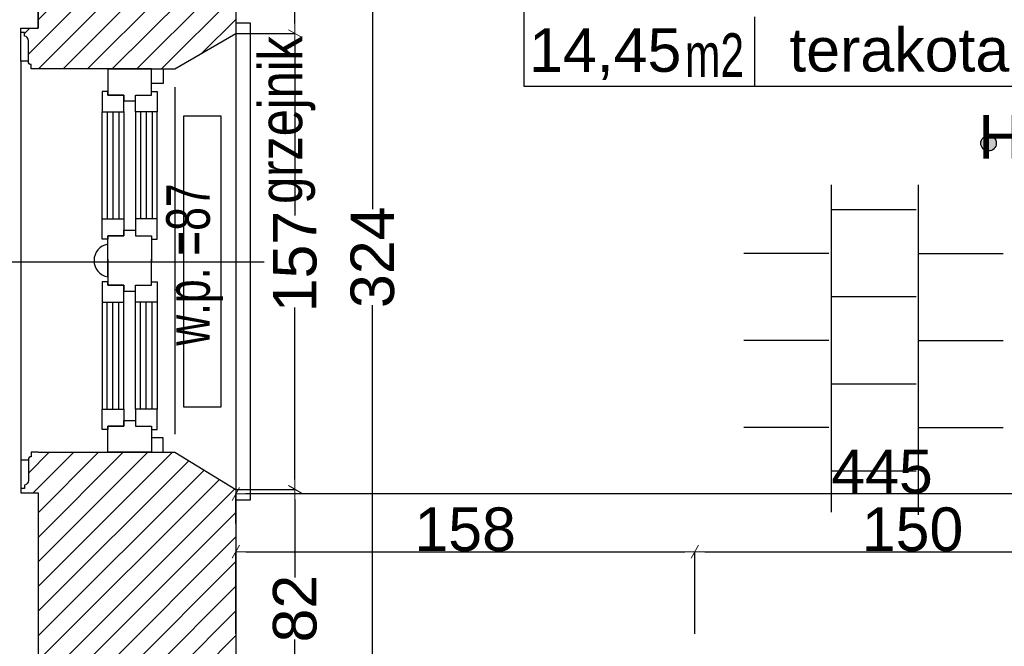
# Model space of a CAD drawing. Header units: millimetres. Extents: x 75543 to 124291, y -109148 to -86372.
# Tile 13 of 99: x 82333 to 85723, y -104145 to -101988. Entities that reach past the tile are written whole.
import ezdxf

# ---------------------------------------------------------------- set-up
doc = ezdxf.new("R2010")
doc.units = ezdxf.units.MM
doc.header["$MEASUREMENT"] = 0
for name, color, linetype in [('A-OPISY-2', 7, 'Continuous'), ('A-OPISY-3', 7, 'Continuous'), ('A-WYSOKOSCI', 7, 'Continuous'), ('detalokna', 7, 'Continuous'), ('DIM MALY', 7, 'Continuous'), ('Drawing & Figure', 7, 'Continuous'), ('Nowe_A-OKNA-OPIS', 7, 'Continuous'), ('Nowe_A_okno', 7, 'Continuous'), ('Nowe_Annotation - Text', 7, 'Continuous'), ('Nowe_GRZEJNIK', 7, 'Continuous'), ('PARAPET', 7, 'Continuous'), ('POSADZKI', 7, 'Continuous'), ('SCIANY_KONSTR', 7, 'Continuous'), ('Structural - Bearing', 7, 'Continuous')]:
    doc.layers.add(name, color=color, linetype=linetype)
doc.styles.add('STYL_AUTOMATYCZNY_1', font='arial.ttf')
doc.styles.add('STYL_AUTOMATYCZNY_11', font='arial.ttf', dxfattribs={"width": 0.8})
doc.styles.add('STYL_AUTOMATYCZNY_2', font='arial.ttf')
doc.styles.add('STYL_AUTOMATYCZNY_7', font='arial.ttf', dxfattribs={"width": 0.7})
doc.dimstyles.new('STYL_AUTOMATYCZNY__2', dxfattribs={"dimtxt": 150, "dimasz": 34.231941, "dimexe": 0.18, "dimexo": 3, "dimgap": 0, "dimtad": 1, "dimdec": 0, "dimlfac": 0.1, "dimzin": 0, "dimdsep": 46, "dimtxsty": 'STYL_AUTOMATYCZNY_2', "dimblk": 'ARROWHEAD_2', "dimblk1": 'ARROWHEAD_2', "dimblk2": 'ARROWHEAD_2', "dimcen": 0.09, "dimclrd": 5, "dimclre": 5, "dimclrt": 1, "dimadec": 0, "dimazin": 0, "dimtfac": 1, "dimtdec": 4, "dimtmove": 0, "dimatfit": 3, "dimfxl": 0, "dimtolj": 1, "dimtzin": 0, "dimarcsym": 0})
doc.dimstyles.new('STYL_AUTOMATYCZNY__3', dxfattribs={"dimtxt": 150, "dimasz": 34.231941, "dimexe": 0.18, "dimexo": 3, "dimgap": 0, "dimtad": 1, "dimtih": 1, "dimtoh": 1, "dimdec": 0, "dimlfac": 0.1, "dimzin": 0, "dimdsep": 46, "dimtxsty": 'STYL_AUTOMATYCZNY_2', "dimblk": 'ARROWHEAD_2', "dimblk1": 'ARROWHEAD_2', "dimblk2": 'ARROWHEAD_2', "dimcen": 0.09, "dimclrd": 5, "dimclre": 5, "dimclrt": 1, "dimadec": 0, "dimazin": 0, "dimtfac": 1, "dimtdec": 4, "dimtmove": 0, "dimatfit": 3, "dimfxl": 0, "dimtolj": 1, "dimtzin": 0, "dimarcsym": 0})
pattern_1 = [(45, (0, 0), (-42.426407, 42.426407), [])]

# ---------------------------------------------------------------- blocks, each defined once
blk = doc.blocks.new('ARROWHEAD_2')
at = {"color": 0, "linetype": 'Continuous', "lineweight": 0}
for p, q in [((0, 0), (-1, 0)), ((-0.378, -0.655), (0.378, 0.655))]:
    blk.add_line(p, q, dxfattribs=at)
blk = doc.blocks.new('*D666')
at = {"layer": 'Defpoints', "color": 0}
for p in [(83077.3, -102035.2), (83077.3, -103604.7), (83281.1, -103604.7)]:
    blk.add_point(p, dxfattribs=at)
at = {"layer": 'DIM MALY', "color": 5, "lineweight": -2}
for p, q in [((83080.3, -102035.2), (83281.3, -102035.2)), ((83281.1, -102069.4), (83281.1, -102661.7)), ((83281.1, -103570.5), (83281.1, -102979)), ((83080.3, -103604.7), (83281.3, -103604.7))]:
    blk.add_line(p, q, dxfattribs=at)
at = {"layer": 'DIM MALY', "color": 5, "lineweight": -2, "xscale": 34.23194115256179, "yscale": 34.23194115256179, "zscale": 34.23194115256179}
for p, rotation in [((83281.1, -102035.2), 90), ((83281.1, -103604.7), 270)]:
    blk.add_blockref('ARROWHEAD_2', p, dxfattribs=dict(at, rotation=rotation))
at = {"layer": 'DIM MALY', "color": 1, "insert": (83281.1, -102820.4), "char_height": 150, "attachment_point": 5, "rotation": 90, "style": 'STYL_AUTOMATYCZNY_2'}
blk.add_mtext('\\A1;157', dxfattribs=at)
blk = doc.blocks.new('*D667')
at = {"layer": 'Defpoints', "color": 0}
for p in [(83077.3, -103604.7), (83281.1, -103604.7), (83439.1, -104425.2)]:
    blk.add_point(p, dxfattribs=at)
at = {"layer": 'DIM MALY', "color": 5, "lineweight": -2}
for p, q in [((83080.3, -103604.7), (83281.3, -103604.7)), ((83281.1, -103639), (83281.1, -103908.5)), ((83281.1, -104391), (83281.1, -104122)), ((83436.1, -104425.2), (83280.9, -104425.2))]:
    blk.add_line(p, q, dxfattribs=at)
at = {"layer": 'DIM MALY', "color": 5, "lineweight": -2, "xscale": 34.23194115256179, "yscale": 34.23194115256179, "zscale": 34.23194115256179}
for p, rotation in [((83281.1, -103604.7), 90), ((83281.1, -104425.2), 270)]:
    blk.add_blockref('ARROWHEAD_2', p, dxfattribs=dict(at, rotation=rotation))
at = {"layer": 'DIM MALY', "color": 1, "insert": (83281.1, -104015.2), "char_height": 150, "attachment_point": 5, "rotation": 90, "style": 'STYL_AUTOMATYCZNY_2'}
blk.add_mtext('\\A1;82', dxfattribs=at)
blk = doc.blocks.new('*D668')
at = {"layer": 'Defpoints', "color": 0}
for p in [(83077.3, -102035.2), (83281.1, -102035.2), (83077.3, -103604.7)]:
    blk.add_point(p, dxfattribs=at)
at = {"layer": 'DIM MALY', "color": 5, "lineweight": -2}
for p, q in [((83080.3, -102035.2), (83281.3, -102035.2)), ((83281.1, -102069.4), (83281.1, -102661.7)), ((83281.1, -103570.5), (83281.1, -102979)), ((83080.3, -103604.7), (83281.3, -103604.7))]:
    blk.add_line(p, q, dxfattribs=at)
at = {"layer": 'DIM MALY', "color": 5, "lineweight": -2, "xscale": 34.23194115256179, "yscale": 34.23194115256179, "zscale": 34.23194115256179}
for p, rotation in [((83281.1, -102035.2), 90), ((83281.1, -103604.7), 270)]:
    blk.add_blockref('ARROWHEAD_2', p, dxfattribs=dict(at, rotation=rotation))
at = {"layer": 'DIM MALY', "color": 1, "insert": (83281.1, -102820.4), "char_height": 150, "attachment_point": 5, "rotation": 90, "style": 'STYL_AUTOMATYCZNY_2'}
blk.add_mtext('\\A1;157', dxfattribs=at)
blk = doc.blocks.new('*D670')
at = {"layer": 'Defpoints', "color": 0}
for p in [(83077.3, -103604.7), (83281.1, -103604.7), (83439.1, -104425.2)]:
    blk.add_point(p, dxfattribs=at)
at = {"layer": 'DIM MALY', "color": 5, "lineweight": -2}
for p, q in [((83080.3, -103604.7), (83281.3, -103604.7)), ((83281.1, -103639), (83281.1, -103908.5)), ((83281.1, -104391), (83281.1, -104122)), ((83436.1, -104425.2), (83280.9, -104425.2))]:
    blk.add_line(p, q, dxfattribs=at)
at = {"layer": 'DIM MALY', "color": 5, "lineweight": -2, "xscale": 34.23194115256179, "yscale": 34.23194115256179, "zscale": 34.23194115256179}
for p, rotation in [((83281.1, -103604.7), 90), ((83281.1, -104425.2), 270)]:
    blk.add_blockref('ARROWHEAD_2', p, dxfattribs=dict(at, rotation=rotation))
at = {"layer": 'DIM MALY', "color": 1, "insert": (83281.1, -104015.2), "char_height": 150, "attachment_point": 5, "rotation": 90, "style": 'STYL_AUTOMATYCZNY_2'}
blk.add_mtext('\\A1;82', dxfattribs=at)
blk = doc.blocks.new('*D671')
at = {"layer": 'Defpoints', "color": 0}
for p in [(83077.3, -102035.2), (83281.1, -102035.2), (83077.3, -103604.7)]:
    blk.add_point(p, dxfattribs=at)
at = {"layer": 'DIM MALY', "color": 5, "lineweight": -2}
for p, q in [((83080.3, -102035.2), (83281.3, -102035.2)), ((83281.1, -102069.4), (83281.1, -102661.7)), ((83281.1, -103570.5), (83281.1, -102979)), ((83080.3, -103604.7), (83281.3, -103604.7))]:
    blk.add_line(p, q, dxfattribs=at)
at = {"layer": 'DIM MALY', "color": 5, "lineweight": -2, "xscale": 34.23194115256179, "yscale": 34.23194115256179, "zscale": 34.23194115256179}
for p, rotation in [((83281.1, -102035.2), 90), ((83281.1, -103604.7), 270)]:
    blk.add_blockref('ARROWHEAD_2', p, dxfattribs=dict(at, rotation=rotation))
at = {"layer": 'DIM MALY', "color": 1, "insert": (83281.1, -102820.4), "char_height": 150, "attachment_point": 5, "rotation": 90, "style": 'STYL_AUTOMATYCZNY_2'}
blk.add_mtext('\\A1;157', dxfattribs=at)
blk = doc.blocks.new('*D682')
at = {"layer": 'Defpoints', "color": 0}
for p in [(83077.3, -101185.2), (83077.3, -104425.2), (83548.3, -104425.2)]:
    blk.add_point(p, dxfattribs=at)
at = {"layer": 'DIM MALY', "color": 5, "lineweight": -2}
for p, q in [((83080.3, -101185.2), (83548.5, -101185.2)), ((83548.3, -101219.4), (83548.3, -102640.3)), ((83548.3, -104391), (83548.3, -102970.9)), ((83080.3, -104425.2), (83548.5, -104425.2))]:
    blk.add_line(p, q, dxfattribs=at)
at = {"layer": 'DIM MALY', "color": 5, "lineweight": -2, "xscale": 34.23194115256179, "yscale": 34.23194115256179, "zscale": 34.23194115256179}
for p, rotation in [((83548.3, -101185.2), 90), ((83548.3, -104425.2), 270)]:
    blk.add_blockref('ARROWHEAD_2', p, dxfattribs=dict(at, rotation=rotation))
at = {"layer": 'DIM MALY', "color": 1, "insert": (83548.3, -102805.6), "char_height": 150, "attachment_point": 5, "rotation": 90, "style": 'STYL_AUTOMATYCZNY_2'}
blk.add_mtext('\\A1;324', dxfattribs=at)
blk = doc.blocks.new('*D683')
at = {"layer": 'Defpoints', "color": 0}
for p in [(84657.3, -103819.5), (83077.3, -104105.3), (84657.3, -104105.3)]:
    blk.add_point(p, dxfattribs=at)
at = {"layer": 'DIM MALY', "color": 5, "lineweight": -2}
for p, q in [((83077.3, -104102.3), (83077.3, -103819.3)), ((83111.5, -103819.5), (84623, -103819.5)), ((84657.3, -104102.3), (84657.3, -103819.3))]:
    blk.add_line(p, q, dxfattribs=at)
at = {"layer": 'DIM MALY', "color": 5, "lineweight": -2, "xscale": 34.23194115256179, "yscale": 34.23194115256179, "zscale": 34.23194115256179, "rotation": 180}
blk.add_blockref('ARROWHEAD_2', (83077.3, -103819.5), dxfattribs=at)
at = {"layer": 'DIM MALY', "color": 5, "lineweight": -2, "xscale": 34.23194115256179, "yscale": 34.23194115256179, "zscale": 34.23194115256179}
blk.add_blockref('ARROWHEAD_2', (84657.3, -103819.5), dxfattribs=at)
at = {"layer": 'DIM MALY', "color": 1, "insert": (83866.9, -103742.9), "char_height": 150, "attachment_point": 5, "style": 'STYL_AUTOMATYCZNY_2'}
blk.add_mtext('\\A1;158', dxfattribs=at)
blk = doc.blocks.new('*D684')
at = {"layer": 'Defpoints', "color": 0}
for p in [(84657.3, -103819.5), (83077.3, -104105.3), (84657.3, -104105.3)]:
    blk.add_point(p, dxfattribs=at)
at = {"layer": 'DIM MALY', "color": 5, "lineweight": -2}
for p, q in [((83077.3, -104102.3), (83077.3, -103819.3)), ((83111.5, -103819.5), (84623, -103819.5)), ((84657.3, -104102.3), (84657.3, -103819.3))]:
    blk.add_line(p, q, dxfattribs=at)
at = {"layer": 'DIM MALY', "color": 5, "lineweight": -2, "xscale": 34.23194115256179, "yscale": 34.23194115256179, "zscale": 34.23194115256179, "rotation": 180}
blk.add_blockref('ARROWHEAD_2', (83077.3, -103819.5), dxfattribs=at)
at = {"layer": 'DIM MALY', "color": 5, "lineweight": -2, "xscale": 34.23194115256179, "yscale": 34.23194115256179, "zscale": 34.23194115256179}
blk.add_blockref('ARROWHEAD_2', (84657.3, -103819.5), dxfattribs=at)
at = {"layer": 'DIM MALY', "color": 1, "insert": (83866.9, -103742.9), "char_height": 150, "attachment_point": 5, "style": 'STYL_AUTOMATYCZNY_2'}
blk.add_mtext('\\A1;158', dxfattribs=at)
blk = doc.blocks.new('*D685')
at = {"layer": 'Defpoints', "color": 0}
for p in [(86157.3, -103819.5), (84657.3, -104105.3), (86157.3, -104105.3)]:
    blk.add_point(p, dxfattribs=at)
at = {"layer": 'DIM MALY', "color": 5, "lineweight": -2}
for p, q in [((84657.3, -104102.3), (84657.3, -103819.3)), ((84691.5, -103819.5), (86123, -103819.5)), ((86157.3, -104102.3), (86157.3, -103819.3))]:
    blk.add_line(p, q, dxfattribs=at)
at = {"layer": 'DIM MALY', "color": 5, "lineweight": -2, "xscale": 34.23194115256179, "yscale": 34.23194115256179, "zscale": 34.23194115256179, "rotation": 180}
blk.add_blockref('ARROWHEAD_2', (84657.3, -103819.5), dxfattribs=at)
at = {"layer": 'DIM MALY', "color": 5, "lineweight": -2, "xscale": 34.23194115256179, "yscale": 34.23194115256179, "zscale": 34.23194115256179}
blk.add_blockref('ARROWHEAD_2', (86157.3, -103819.5), dxfattribs=at)
at = {"layer": 'DIM MALY', "color": 1, "insert": (85406.9, -103742.9), "char_height": 150, "attachment_point": 5, "style": 'STYL_AUTOMATYCZNY_2'}
blk.add_mtext('\\A1;150', dxfattribs=at)
blk = doc.blocks.new('*D686')
at = {"layer": 'Defpoints', "color": 0}
for p in [(84657.3, -103819.5), (83077.3, -104105.3), (84657.3, -104105.3)]:
    blk.add_point(p, dxfattribs=at)
at = {"layer": 'DIM MALY', "color": 5, "lineweight": -2}
for p, q in [((83077.3, -104102.3), (83077.3, -103819.3)), ((83111.5, -103819.5), (84623, -103819.5)), ((84657.3, -104102.3), (84657.3, -103819.3))]:
    blk.add_line(p, q, dxfattribs=at)
at = {"layer": 'DIM MALY', "color": 5, "lineweight": -2, "xscale": 34.23194115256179, "yscale": 34.23194115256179, "zscale": 34.23194115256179, "rotation": 180}
blk.add_blockref('ARROWHEAD_2', (83077.3, -103819.5), dxfattribs=at)
at = {"layer": 'DIM MALY', "color": 5, "lineweight": -2, "xscale": 34.23194115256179, "yscale": 34.23194115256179, "zscale": 34.23194115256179}
blk.add_blockref('ARROWHEAD_2', (84657.3, -103819.5), dxfattribs=at)
at = {"layer": 'DIM MALY', "color": 1, "insert": (83866.9, -103742.9), "char_height": 150, "attachment_point": 5, "style": 'STYL_AUTOMATYCZNY_2'}
blk.add_mtext('\\A1;158', dxfattribs=at)
blk = doc.blocks.new('*D687')
at = {"layer": 'Defpoints', "color": 0}
for p in [(86157.3, -103819.5), (84657.3, -104105.3), (86157.3, -104105.3)]:
    blk.add_point(p, dxfattribs=at)
at = {"layer": 'DIM MALY', "color": 5, "lineweight": -2}
for p, q in [((84657.3, -104102.3), (84657.3, -103819.3)), ((84691.5, -103819.5), (86123, -103819.5)), ((86157.3, -104102.3), (86157.3, -103819.3))]:
    blk.add_line(p, q, dxfattribs=at)
at = {"layer": 'DIM MALY', "color": 5, "lineweight": -2, "xscale": 34.23194115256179, "yscale": 34.23194115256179, "zscale": 34.23194115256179, "rotation": 180}
blk.add_blockref('ARROWHEAD_2', (84657.3, -103819.5), dxfattribs=at)
at = {"layer": 'DIM MALY', "color": 5, "lineweight": -2, "xscale": 34.23194115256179, "yscale": 34.23194115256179, "zscale": 34.23194115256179}
blk.add_blockref('ARROWHEAD_2', (86157.3, -103819.5), dxfattribs=at)
at = {"layer": 'DIM MALY', "color": 1, "insert": (85406.9, -103742.9), "char_height": 150, "attachment_point": 5, "style": 'STYL_AUTOMATYCZNY_2'}
blk.add_mtext('\\A1;150', dxfattribs=at)
blk = doc.blocks.new('*D689')
at = {"layer": 'Defpoints', "color": 0}
for p in [(84657.3, -103819.5), (83077.3, -104105.3), (84657.3, -104105.3)]:
    blk.add_point(p, dxfattribs=at)
at = {"layer": 'DIM MALY', "color": 5, "lineweight": -2}
for p, q in [((83077.3, -104102.3), (83077.3, -103819.3)), ((83111.5, -103819.5), (84623, -103819.5)), ((84657.3, -104102.3), (84657.3, -103819.3))]:
    blk.add_line(p, q, dxfattribs=at)
at = {"layer": 'DIM MALY', "color": 5, "lineweight": -2, "xscale": 34.23194115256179, "yscale": 34.23194115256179, "zscale": 34.23194115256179, "rotation": 180}
blk.add_blockref('ARROWHEAD_2', (83077.3, -103819.5), dxfattribs=at)
at = {"layer": 'DIM MALY', "color": 5, "lineweight": -2, "xscale": 34.23194115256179, "yscale": 34.23194115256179, "zscale": 34.23194115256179}
blk.add_blockref('ARROWHEAD_2', (84657.3, -103819.5), dxfattribs=at)
at = {"layer": 'DIM MALY', "color": 1, "insert": (83866.9, -103742.9), "char_height": 150, "attachment_point": 5, "style": 'STYL_AUTOMATYCZNY_2'}
blk.add_mtext('\\A1;158', dxfattribs=at)
blk = doc.blocks.new('*D690')
at = {"layer": 'Defpoints', "color": 0}
for p in [(86157.3, -103819.5), (84657.3, -104105.3), (86157.3, -104105.3)]:
    blk.add_point(p, dxfattribs=at)
at = {"layer": 'DIM MALY', "color": 5, "lineweight": -2}
for p, q in [((84657.3, -104102.3), (84657.3, -103819.3)), ((84691.5, -103819.5), (86123, -103819.5)), ((86157.3, -104102.3), (86157.3, -103819.3))]:
    blk.add_line(p, q, dxfattribs=at)
at = {"layer": 'DIM MALY', "color": 5, "lineweight": -2, "xscale": 34.23194115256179, "yscale": 34.23194115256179, "zscale": 34.23194115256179, "rotation": 180}
blk.add_blockref('ARROWHEAD_2', (84657.3, -103819.5), dxfattribs=at)
at = {"layer": 'DIM MALY', "color": 5, "lineweight": -2, "xscale": 34.23194115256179, "yscale": 34.23194115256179, "zscale": 34.23194115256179}
blk.add_blockref('ARROWHEAD_2', (86157.3, -103819.5), dxfattribs=at)
at = {"layer": 'DIM MALY', "color": 1, "insert": (85406.9, -103742.9), "char_height": 150, "attachment_point": 5, "style": 'STYL_AUTOMATYCZNY_2'}
blk.add_mtext('\\A1;150', dxfattribs=at)
blk = doc.blocks.new('*D901')
at = {"layer": 'Defpoints', "color": 0}
for p in [(87527.3, -103547.8), (83077.3, -103620.2), (83077.3, -103725.2)]:
    blk.add_point(p, dxfattribs=at)
at = {"layer": 'DIM MALY', "color": 5, "lineweight": -2}
for p, q in [((87527.3, -103550.8), (87527.3, -103620.4)), ((83077.3, -103722.2), (83077.3, -103620)), ((87493, -103620.2), (83111.5, -103620.2))]:
    blk.add_line(p, q, dxfattribs=at)
at = {"layer": 'DIM MALY', "color": 5, "lineweight": -2, "xscale": 34.23194115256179, "yscale": 34.23194115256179, "zscale": 34.23194115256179, "rotation": 180}
blk.add_blockref('ARROWHEAD_2', (83077.3, -103620.2), dxfattribs=at)
at = {"layer": 'DIM MALY', "color": 5, "lineweight": -2, "xscale": 34.23194115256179, "yscale": 34.23194115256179, "zscale": 34.23194115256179}
blk.add_blockref('ARROWHEAD_2', (87527.3, -103620.2), dxfattribs=at)
at = {"layer": 'DIM MALY', "color": 1, "insert": (85301.9, -103543.9), "char_height": 150, "attachment_point": 5, "style": 'STYL_AUTOMATYCZNY_2'}
blk.add_mtext('\\A1;445', dxfattribs=at)
blk = doc.blocks.new('*D935')
at = {"layer": 'Defpoints', "color": 0}
for p in [(83077.3, -102035.2), (83281.1, -102035.2), (83077.3, -103604.7)]:
    blk.add_point(p, dxfattribs=at)
at = {"layer": 'DIM MALY', "color": 5, "lineweight": -2}
for p, q in [((83080.3, -102035.2), (83281.3, -102035.2)), ((83281.1, -102069.4), (83281.1, -102661.7)), ((83281.1, -103570.5), (83281.1, -102979)), ((83080.3, -103604.7), (83281.3, -103604.7))]:
    blk.add_line(p, q, dxfattribs=at)
at = {"layer": 'DIM MALY', "color": 5, "lineweight": -2, "xscale": 34.23194115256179, "yscale": 34.23194115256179, "zscale": 34.23194115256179}
for p, rotation in [((83281.1, -102035.2), 90), ((83281.1, -103604.7), 270)]:
    blk.add_blockref('ARROWHEAD_2', p, dxfattribs=dict(at, rotation=rotation))
at = {"layer": 'DIM MALY', "color": 1, "insert": (83281.1, -102820.4), "char_height": 150, "attachment_point": 5, "rotation": 90, "style": 'STYL_AUTOMATYCZNY_2'}
blk.add_mtext('\\A1;157', dxfattribs=at)
blk = doc.blocks.new('*D936')
at = {"layer": 'Defpoints', "color": 0}
for p in [(83281.1, -101185.2), (83393.9, -101185.2), (83077.3, -102035.2)]:
    blk.add_point(p, dxfattribs=at)
at = {"layer": 'DIM MALY', "color": 5, "lineweight": -2}
for p, q in [((83390.9, -101185.2), (83280.9, -101185.2)), ((83281.1, -101219.4), (83281.1, -101502.4)), ((83281.1, -102001), (83281.1, -101718.6)), ((83080.3, -102035.2), (83281.3, -102035.2))]:
    blk.add_line(p, q, dxfattribs=at)
at = {"layer": 'DIM MALY', "color": 5, "lineweight": -2, "xscale": 34.23194115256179, "yscale": 34.23194115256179, "zscale": 34.23194115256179}
for p, rotation in [((83281.1, -101185.2), 90), ((83281.1, -102035.2), 270)]:
    blk.add_blockref('ARROWHEAD_2', p, dxfattribs=dict(at, rotation=rotation))
at = {"layer": 'DIM MALY', "color": 1, "insert": (83281.1, -101610.5), "char_height": 150, "attachment_point": 5, "rotation": 90, "style": 'STYL_AUTOMATYCZNY_2'}
blk.add_mtext('\\A1;85', dxfattribs=at)
blk = doc.blocks.new('*D991')
at = {"layer": 'Defpoints', "color": 0}
for p in [(81191, -89541.9), (87897.3, -89541.9), (87897.3, -107560.1)]:
    blk.add_point(p, dxfattribs=at)
at = {"layer": 'DIM MALY', "color": 5, "lineweight": -2}
for p, q in [((81191, -89544.9), (81191, -107560.3)), ((87897.3, -89544.9), (87897.3, -107560.3)), ((81225.3, -107560.1), (87863, -107560.1))]:
    blk.add_line(p, q, dxfattribs=at)
at = {"layer": 'DIM MALY', "color": 5, "lineweight": -2, "xscale": 34.23194115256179, "yscale": 34.23194115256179, "zscale": 34.23194115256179, "rotation": 180}
blk.add_blockref('ARROWHEAD_2', (81191, -107560.1), dxfattribs=at)
at = {"layer": 'DIM MALY', "color": 5, "lineweight": -2, "xscale": 34.23194115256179, "yscale": 34.23194115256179, "zscale": 34.23194115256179}
blk.add_blockref('ARROWHEAD_2', (87897.3, -107560.1), dxfattribs=at)
at = {"layer": 'DIM MALY', "color": 1, "insert": (84543.8, -107483.6), "char_height": 150, "attachment_point": 5, "style": 'STYL_AUTOMATYCZNY_2'}
blk.add_mtext('\\A1;671', dxfattribs=at)

msp = doc.modelspace()

# ---------------------------------------------------------------- hatches: boundary and pattern name
at = {"layer": 'A-WYSOKOSCI'}
msp.add_hatch(color=256, dxfattribs=at).paths.add_polyline_path([(85695.2, -102413.1, 1), (85641.8, -102413.1, 1)])
at = {"layer": 'Drawing & Figure'}
h = msp.add_hatch(dxfattribs=at)
h.set_pattern_fill('Common_Brick_0003', color=256, style=0, pattern_type=2)
h.set_pattern_definition(pattern_1)
h.paths.add_polyline_path([(80306.7, -98345.2), (80246.7, -98345.2), (80246.7, -98360.2), (80259.7, -98360.2), (80259.7, -98372.2, -0.371445), (80272.7, -98388.1), (80272.7, -98460.5, 0.436052), (80282.7, -98470.2), (80282.7, -98485.2), (80306.7, -98485.2), (80627.3, -98485.2), (80986, -98343.5), (80986, -98085.2), (81896, -98085.2), (81896, -97887.4), (81901.6, -97887.4), (83046, -97887.4), (83046, -98085.2), (87627.3, -98085.2), (87627.3, -98665.2), (88570.8, -98665.2), (88570.8, -98281.5), (89393.7, -98281.5), (89393.7, -98665.2), (90867.3, -98665.2), (90867.3, -98855.2), (91010.7, -98855.2), (91010.7, -98855), (91017.3, -98665.2), (92097.3, -98665.2), (92097.3, -98365.2), (92097.3, -98095.2), (92133, -97255.2), (92461.7, -97256.4), (95007.3, -97265.2), (95007.3, -98890.5), (95007.3, -99595.2), (95287.3, -99595.2), (95287.3, -99735.2), (95007.3, -99735.2), (95007.3, -100105.2), (94357.3, -100105.2), (92997.3, -100105.2), (93088.5, -100675.2), (92167.3, -100675.2), (92128.5, -100675.2), (92167.3, -100105.2), (90967.3, -100105.2), (90978, -99795.6), (90826, -99795.5), (90817.3, -100035.2), (90587.3, -100035.2), (90587.3, -100220.1), (90237.3, -100158.5), (90237.3, -100035.2), (89537.1, -100035.2), (89537.1, -100035.2), (89537.1, -100011, 0.414287), (89533.1, -100007), (89459, -100007), (89459, -100035.2), (89423.3, -100035.2), (89423.3, -100138.2), (89459, -100138.2), (89459, -100165.2), (89507.3, -100165.2), (89487.3, -100774.1), (89666.5, -100774.1), (89687.8, -100774), (89687.8, -101430.2), (89687.8, -101978.1), (89687.8, -102684), (89677.3, -102684), (89677.3, -102684.1), (88247.3, -102684.1), (88247.3, -102194.7), (88247.3, -102194.7), (88247.3, -102197.7), (88117.3, -102197.7), (88117.3, -102197.5), (87524.3, -102209.9), (87527.3, -102949.1), (88137.3, -102938.9), (88267.3, -102938.9), (88267.3, -102835.5), (89647.3, -102835.5), (89647.3, -103312.4), (89647.3, -104725.5), (89267.3, -104725.5), (89177.3, -105075.5), (89177.3, -105485.5), (89177.3, -105509.5), (89192.3, -105509.5, 0.436052), (89202, -105519.5), (89274.4, -105519.5, -0.371445), (89290.3, -105532.5), (89302.3, -105532.5), (89302.3, -105545.5), (89317.3, -105545.5), (89317.3, -105485.5), (89972.3, -105485.5), (90037.3, -105485.5), (90037.3, -105475.2), (90047.3, -105475.2, -0.334097), (90067.9, -105446.2), (90078.6, -105442, 0.270785), (90124.3, -105390.9), (90136.9, -105390.9), (90136.9, -105340.5), (90366.5, -105275.5), (90366.5, -105005.5), (90363, -104885.5), (90358.4, -104725.5), (89988.4, -104725.5), (89988.4, -103312.4), (89988.4, -101978.1), (89988.4, -101430.2), (89988.4, -100774.2), (94357.3, -100756.7), (95017.3, -100754.1), (95016.1, -101260.5), (95296.1, -101260.5), (95296.1, -101400.5), (95016.1, -101400.5), (95016.2, -101430.2), (95017.3, -103065.3), (95147.3, -103065.3), (95726.7, -103065.5), (95736.5, -101430.2), (95747.1, -99665.5), (96597.1, -99666.9), (96597.2, -98956.9), (95587.3, -98955.2), (95587.2, -98955.2), (95587.3, -98890.5), (95591.6, -96695.2), (95187.3, -96678.8), (95057.3, -96678.8), (95057.3, -97105.2), (92461.7, -97087), (92207.3, -97085.2), (92207.3, -96685.2), (91987, -96684.7), (91967.3, -98095.2), (91827.3, -98096.7), (91827.3, -98096.8), (91827.3, -98352.1), (91827.3, -98376.7), (91687.3, -98376.7), (91687.3, -98098.1), (88287.3, -98133.7), (88287.3, -96675.2), (87616, -96656.2), (87616, -97545.2), (81526, -97565.2), (81526, -96685.2), (81286, -96545.2), (81086, -96545.2), (80856, -96545.2), (80832, -96545.2), (80832, -96560.2, 0.436052), (80822, -96570), (80822, -96642.3, -0.371445), (80809, -96658.2), (80809, -96670.2), (80796, -96670.2), (80796, -96685.2), (80856, -96685.2), (80856, -96800.8), (80856, -97495.2), (80306.7, -97495.2)])
h = msp.add_hatch(dxfattribs=at)
h.set_pattern_fill('Common_Brick_0003', color=256, style=0, pattern_type=2)
h.set_pattern_definition(pattern_1)
h.paths.add_polyline_path([(82102.7, -100515), (82057.3, -100825.2), (82057.3, -101145.2), (82057.3, -101169.2), (82072.3, -101169.2, 0.436052), (82082, -101179.2), (82154.4, -101179.2, -0.371445), (82170.3, -101192.2), (82182.3, -101192.2), (82182.3, -101205.2), (82197.3, -101205.2), (82197.3, -101145.2), (82397.3, -101145.2), (82397.3, -101901.5), (82397.3, -102017.1), (82337.3, -102017.1), (82337.3, -102032.1), (82350.3, -102032.1), (82350.3, -102044.1, -0.371445), (82363.3, -102060), (82363.3, -102132.3, 0.436052), (82373.3, -102142.1), (82373.3, -102157.1), (82397.3, -102157.1), (82637.3, -102157.1), (82667.3, -102157.1), (82867.3, -102157.1), (83077.3, -102035.2), (83077.3, -101185.2), (83837.3, -101185.2), (83837.3, -101045.2), (83837.3, -100905.2), (83977.3, -100905.2), (83977.3, -101185.2), (84557.3, -101185.2), (84557.3, -100885.2), (85537.3, -100885.2), (85537.3, -101185.2), (85961.5, -101185.2), (85961.5, -100885.2), (87061.5, -100885.2), (87061.5, -101185.2), (87066, -101185.2), (88017.3, -101185.2), (88017.3, -101250.1), (88247.3, -101250.1), (88247.3, -100780.2), (88247.3, -100774.1), (88447.3, -100774.1), (88427.2, -100165.2), (88427.2, -100035.2), (87627.3, -100035.2), (87627.3, -100485.2), (87066, -100485.2), (82107.1, -100485.2)])
h = msp.add_hatch(dxfattribs=at)
h.set_pattern_fill('Common_Brick_0003', color=256, style=0, pattern_type=2)
h.set_pattern_definition(pattern_1)
h.paths.add_polyline_path([(83077.3, -104425.2), (83077.3, -103604.7), (82867.3, -103477.1), (82397.3, -103477.1), (82373.3, -103477.1), (82373.3, -103492.1, 0.436052), (82363.3, -103501.8), (82363.3, -103574.2, -0.371445), (82350.3, -103590.1), (82350.3, -103602.1), (82337.3, -103602.1), (82337.3, -103617.1), (82397.3, -103617.1), (82397.3, -105095.2), (84471.7, -105095.2), (84587.3, -105095.2), (84587.3, -105155.2), (84602.3, -105155.2), (84602.3, -105142.2), (84614.3, -105142.2, -0.371445), (84630.1, -105129.2), (84702.5, -105129.2, 0.436052), (84712.3, -105119.2), (84727.3, -105119.2), (84727.3, -105095.2), (84727.3, -104883.5), (84727.3, -104855.2), (84727.3, -104655.2), (84657.3, -104425.2)])

# ---------------------------------------------------------------- linework, layer by layer
at = {"layer": 'A-OPISY-3'}
msp.add_line((84862.8, -101977.5), (84862.8, -102217.5), dxfattribs=at)
msp.add_lwpolyline([(84069.8, -102217.5), (84069.8, -101737.4), (86069.8, -101737.4), (86069.8, -102217.5)], close=True, dxfattribs=at)
at = {"layer": 'A-WYSOKOSCI'}
msp.add_circle((85668.5, -102413.1), 26.7, dxfattribs=at)
at = {"layer": 'detalokna'}
for p, q in [((82337.1, -102130.8), (82337.1, -102032.1)), ((83077.3, -102035.2), (83077.3, -103604.7)), ((82867.3, -102220), (82867.3, -103414.2)), ((82337.1, -103503.3), (82337.1, -103602.1))]:
    msp.add_line(p, q, dxfattribs=at)
for points in [[(83077.3, -101998.1), (83127.3, -101998.1), (83127.3, -103642.1), (83077.3, -103642.1)], [(82363.3, -102130.8), (82337.1, -102130.8), (82337.1, -103503.3), (82363.3, -103503.3)]]:
    msp.add_lwpolyline(points, dxfattribs=at)
at = {"layer": 'Nowe_A-OKNA-OPIS'}
msp.add_line((83174.7, -102822.1), (81969.6, -102822.1), dxfattribs=at)
at = {"layer": 'Nowe_A_okno'}
for points in [[(82786.9, -102157.1), (82636.9, -102157.1), (82636.9, -102247.1), (82691.9, -102247.1), (82691.9, -102267.1), (82731.9, -102267.1), (82731.9, -102247.1), (82786.9, -102247.1)], [(82786.9, -102157.1), (82826.9, -102157.1), (82826.9, -102207.1), (82786.9, -102207.1)], [(82616.9, -102305.3), (82691.9, -102305.3), (82691.9, -102247.1), (82636.9, -102247.1), (82636.9, -102235.3), (82616.9, -102235.3)], [(82806.8, -102305.3), (82731.9, -102305.3), (82731.9, -102247.1), (82786.9, -102247.1), (82786.9, -102235.3), (82806.9, -102235.3)], [(82616.9, -102673.9), (82691.9, -102673.9), (82691.9, -102732.1), (82636.9, -102732.1), (82636.9, -102743.9), (82616.9, -102743.9)], [(82806.9, -102673.8), (82731.9, -102673.9), (82731.9, -102732.1), (82786.9, -102732), (82786.9, -102743.8), (82806.9, -102743.8)], [(82616.9, -102960.3), (82691.9, -102960.3), (82691.9, -102902.1), (82636.9, -102902.1), (82636.9, -102890.3), (82616.9, -102890.3)], [(82806.9, -102960.3), (82731.9, -102960.3), (82731.9, -102902.1), (82786.9, -102902.1), (82786.9, -102890.3), (82806.9, -102890.3)], [(82616.9, -103328.9), (82691.9, -103328.9), (82691.9, -103387.1), (82636.9, -103387.1), (82636.9, -103398.9), (82616.9, -103398.9)], [(82806.8, -103328.8), (82731.9, -103328.9), (82731.9, -103387.1), (82786.9, -103387), (82786.9, -103398.8), (82806.9, -103398.8)], [(82786.9, -103477), (82636.9, -103477.1), (82636.9, -103387.1), (82691.9, -103387.1), (82691.9, -103367.1), (82731.9, -103367.1), (82731.9, -103387.1), (82786.9, -103387)], [(82786.9, -103477), (82826.9, -103477), (82826.9, -103427), (82786.9, -103427)]]:
    msp.add_lwpolyline(points, close=True, dxfattribs=at)
for points in [[(82616.9, -102673.9), (82616.9, -102305.3)], [(82634.4, -102305.3), (82634.2, -102673.9)], [(82654.4, -102305.3), (82654.2, -102673.9)], [(82674.4, -102305.3), (82674.2, -102673.9)], [(82691.9, -102305.3), (82691.9, -102673.9)], [(82731.9, -102305.3), (82731.9, -102673.9)], [(82749.3, -102305.3), (82749.2, -102673.9)], [(82769.3, -102305.3), (82769.2, -102673.9)], [(82789.3, -102305.3), (82789.2, -102673.8)], [(82806.9, -102673.8), (82806.9, -102305.3)], [(82636.9, -102822.1), (82636.9, -102732.1), (82691.9, -102732.1), (82691.9, -102712.1), (82731.9, -102712.1), (82731.9, -102732.1), (82786.9, -102732), (82786.9, -102822), (82786.9, -102822)], [(82636.9, -102812.1), (82636.9, -102902.1), (82691.9, -102902.1), (82691.9, -102922.1), (82731.9, -102922.1), (82731.9, -102902.1), (82786.9, -102902.1), (82786.9, -102812.1), (82786.9, -102812.1)], [(82616.9, -102960.3), (82616.9, -103328.9)], [(82634.4, -103328.9), (82634.2, -102960.3)], [(82654.4, -103328.9), (82654.2, -102960.3)], [(82674.4, -103328.9), (82674.2, -102960.3)], [(82691.9, -103328.9), (82691.9, -102960.3)], [(82731.9, -103328.9), (82731.9, -102960.3)], [(82749.3, -103328.9), (82749.2, -102960.3)], [(82769.3, -103328.9), (82769.2, -102960.3)], [(82789.3, -103328.8), (82789.2, -102960.3)], [(82806.9, -102960.3), (82806.9, -103328.8)]]:
    msp.add_lwpolyline(points, dxfattribs=at)
msp.add_lwpolyline([(82636.9, -102873.3), (82636.9, -102760.9, 0.845314)], format="xyb", close=True, dxfattribs=at)
at = {"layer": 'Nowe_GRZEJNIK'}
msp.add_lwpolyline([(82897.3, -102320.1), (82897.3, -103320.1), (83027.3, -103320.1), (83027.3, -102320.1)], close=True, dxfattribs=at)
at = {"layer": 'POSADZKI'}
for p, q in [((85126.6, -102556.5), (85126.6, -103683.3)), ((85426.6, -102556.5), (85426.6, -103692.1)), ((85419.1, -102642.3), (85126.6, -102642.3)), ((85119.1, -102792.1), (84826.6, -102792.1)), ((85426.6, -102792.1), (85719.1, -102792.1)), ((85419.1, -102942.3), (85126.6, -102942.3)), ((85119.1, -103092.1), (84826.6, -103092.1)), ((85426.6, -103092.1), (85719.1, -103092.1)), ((85419.1, -103242.3), (85126.6, -103242.3)), ((85119.1, -103392.1), (84826.6, -103392.1)), ((85426.6, -103392.1), (85719.1, -103392.1)), ((85419.1, -103542.3), (85126.6, -103542.3))]:
    msp.add_line(p, q, dxfattribs=at)
at = {"layer": 'SCIANY_KONSTR'}
for p, q in [((82667.3, -102157.1), (82397.3, -102157.1)), ((82637.3, -102157.1), (82837.3, -102157.1)), ((82637.3, -102157.1), (82837.3, -102157.1)), ((82637.3, -102157.1), (82837.3, -102157.1)), ((82667.3, -102157.1), (82867.3, -102157.1)), ((82397.3, -103477.1), (82867.3, -103477.1)), ((82667.3, -103477.1), (82867.3, -103477.1))]:
    msp.add_line(p, q, dxfattribs=at)
msp.add_lwpolyline([(82397.3, -103477.1), (82373.3, -103477.1), (82373.3, -103492.1, 0.436052), (82363.3, -103501.8), (82363.3, -103574.2, -0.371445), (82350.3, -103590.1), (82350.3, -103602.1), (82337.3, -103602.1), (82337.3, -103617.1), (82397.3, -103617.1), (82397.3, -103732.6)], format="xyb", dxfattribs=at)
at = {"layer": 'Structural - Bearing'}
for p, q in [((82397.3, -101145.2), (82397.3, -102017.1)), ((83077.3, -101185.2), (83077.3, -102035.2)), ((82867.3, -102157.1), (83077.3, -102035.2)), ((82867.3, -103477.1), (83077.3, -103604.7)), ((83077.3, -103604.7), (83077.3, -104425.2)), ((82397.3, -103617.1), (82397.3, -105095.2))]:
    msp.add_line(p, q, dxfattribs=at)
for points in [[(82397.3, -102157.1), (82373.3, -102157.1), (82373.3, -102142.1, -0.436052), (82363.3, -102132.3), (82363.3, -102060, 0.371445), (82350.3, -102044.1), (82350.3, -102032.1), (82337.3, -102032.1), (82337.3, -102017.1), (82397.3, -102017.1), (82397.3, -101901.5)], [(82397.3, -103477.1), (82373.3, -103477.1), (82373.3, -103492.1, 0.436052), (82363.3, -103501.8), (82363.3, -103574.2, -0.371445), (82350.3, -103590.1), (82350.3, -103602.1), (82337.3, -103602.1), (82337.3, -103617.1), (82397.3, -103617.1), (82397.3, -103732.6)]]:
    msp.add_lwpolyline(points, format="xyb", dxfattribs=at)

# ---------------------------------------------------------------- texts
at = {"layer": 'A-OPISY-2', "char_height": 150}
for s, insert, attachment_point, style in [('\\A1;{\\pql;\\fArial|b0|i0|c238|p0;\\W1.000000;terakota}', (84982.7, -102168.4), 7, 'STYL_AUTOMATYCZNY_1'), ('\\A1;{\\pql;\\fArial|b0|i0|c238|p0;\\W1.000000;14,45}', (84086.8, -102195.2), 7, 'STYL_AUTOMATYCZNY_1'), ('\\A1;{\\pqr;\\fArial|b0|i0|c238|p0;\\W0.700000;m2}', (84827, -102034.6), 3, 'STYL_AUTOMATYCZNY_7')]:
    msp.add_mtext(s, dxfattribs=dict(at, insert=insert, attachment_point=attachment_point, style=style))
at = {"layer": 'A-WYSOKOSCI', "insert": (86032.6, -102414), "char_height": 150, "attachment_point": 5, "style": 'STYL_AUTOMATYCZNY_1'}
msp.add_mtext('\\A1;{\\pqc;\\fArial|b0|i0|c238|p0;\\W1.000000;Hp=3.56}', dxfattribs=at)
at = {"layer": 'Nowe_Annotation - Text', "insert": (83351.3, -102621.9), "char_height": 150, "attachment_point": 7, "rotation": 90, "style": 'STYL_AUTOMATYCZNY_11'}
msp.add_mtext('\\A1;{\\pql;\\fArial|b0|i0|c238|p0;\\W0.800000;grzejnik }', dxfattribs=at)
at = {"layer": 'PARAPET', "insert": (83033.2, -103109.9), "char_height": 150, "attachment_point": 7, "rotation": 90, "style": 'STYL_AUTOMATYCZNY_7'}
msp.add_mtext('\\A1;{\\pql;\\fArial|b0|i0|c238|p0;\\W0.700000;w.p. =87}', dxfattribs=at)

# ---------------------------------------------------------------- dimensions: what is measured, and where the dimension line sits
at = {"layer": 'DIM MALY'}
for base, p1, p2, picture, middle in [((87897.3, -107560.1), (81191, -89541.9), (87897.3, -89541.9), '*D991', (84543.8, -107560.1)), ((84657.3, -103819.5), (83077.3, -104105.3), (84657.3, -104105.3), '*D683', (83866.9, -103819.5)), ((84657.3, -103819.5), (83077.3, -104105.3), (84657.3, -104105.3), '*D684', (83866.9, -103819.5)), ((84657.3, -103819.5), (83077.3, -104105.3), (84657.3, -104105.3), '*D686', (83866.9, -103819.5)), ((84657.3, -103819.5), (83077.3, -104105.3), (84657.3, -104105.3), '*D689', (83866.9, -103819.5)), ((86157.3, -103819.5), (84657.3, -104105.3), (86157.3, -104105.3), '*D685', (85406.9, -103819.5)), ((86157.3, -103819.5), (84657.3, -104105.3), (86157.3, -104105.3), '*D687', (85406.9, -103819.5)), ((86157.3, -103819.5), (84657.3, -104105.3), (86157.3, -104105.3), '*D690', (85406.9, -103819.5))]:
    dim = msp.add_linear_dim(base=base, p1=p1, p2=p2, dimstyle='STYL_AUTOMATYCZNY__3', dxfattribs=at)
    dim.commit()
    dim.dimension.update_dxf_attribs({"geometry": picture, "text_midpoint": middle, "dimtype": 160})
for base, p1, p2, angle, picture, middle in [((83548.3, -104425.2), (83077.3, -101185.2), (83077.3, -104425.2), 270, '*D682', (83548.3, -102805.6)), ((83281.1, -101185.2), (83077.3, -102035.2), (83393.9, -101185.2), 90, '*D936', (83281.1, -101610.5)), ((83281.1, -103604.7), (83077.3, -102035.2), (83077.3, -103604.7), 270, '*D666', (83281.1, -102820.4)), ((83281.1, -102035.2), (83077.3, -103604.7), (83077.3, -102035.2), 90, '*D668', (83281.1, -102820.4)), ((83281.1, -102035.2), (83077.3, -103604.7), (83077.3, -102035.2), 90, '*D671', (83281.1, -102820.4)), ((83281.1, -102035.2), (83077.3, -103604.7), (83077.3, -102035.2), 90, '*D935', (83281.1, -102820.4)), ((83281.1, -103604.7), (83439.1, -104425.2), (83077.3, -103604.7), 90, '*D667', (83281.1, -104015.2)), ((83281.1, -103604.7), (83439.1, -104425.2), (83077.3, -103604.7), 90, '*D670', (83281.1, -104015.2))]:
    dim = msp.add_linear_dim(base=base, p1=p1, p2=p2, angle=angle, dimstyle='STYL_AUTOMATYCZNY__2', dxfattribs=at)
    dim.commit()
    dim.dimension.update_dxf_attribs({"geometry": picture, "text_midpoint": middle, "dimtype": 160, "text_rotation": 90})
dim = msp.add_linear_dim(base=(83077.3, -103620.2), p1=(87527.3, -103547.8), p2=(83077.3, -103725.2), angle=180, dimstyle='STYL_AUTOMATYCZNY__3', dxfattribs=at)
dim.commit()
dim.dimension.update_dxf_attribs({"geometry": '*D901', "text_midpoint": (85301.9, -103620.2), "dimtype": 160})

doc.saveas('drawing.dxf')
